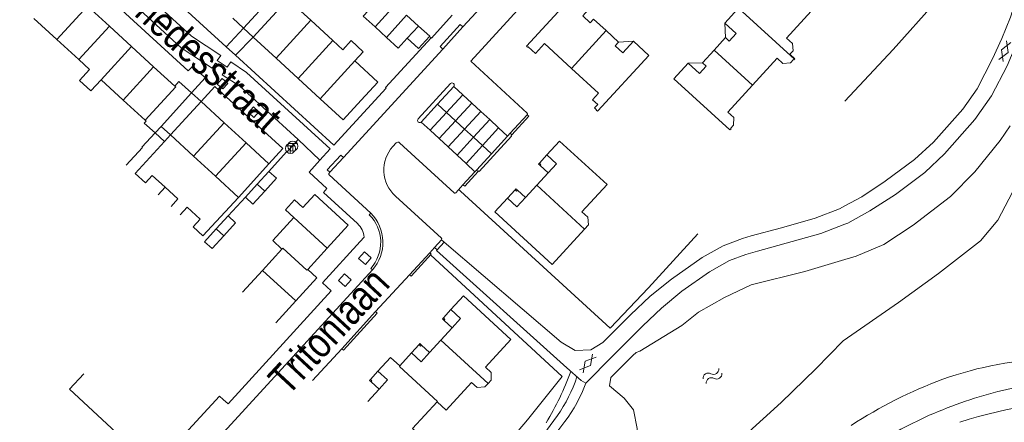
# Model space of a CAD drawing. Header units: metres. Extents: x 111546 to 149831, y 498798 to 507863.
# Tile 25 of 256: x 112649 to 112683, y 500441 to 500455. Entities that reach past the tile are written whole.
import ezdxf

# ---------------------------------------------------------------- set-up
doc = ezdxf.new("R2010")
doc.units = ezdxf.units.M
doc.layers.add('bladindeling', color=7, linetype='Continuous', lineweight=5)
doc.styles.add('Zaanstad', font='ARIALN.TTF')

# ---------------------------------------------------------------- blocks, each defined once
blk = doc.blocks.new('Q25')
at = {"color": 0}
for p, q in [((-0.836, 0.544), (0.836, 0.546)), ((-0.021, 0.539), (-0.027, -1.003))]:
    blk.add_line(p, q, dxfattribs=at)
blk.add_circle((0, 0), 1, dxfattribs=at)
blk = doc.blocks.new('S012')
at = {"color": 0}
for p, q in [((1.184, 2.05), (0, 0)), ((1.398, 0.001), (0.216, 2.05)), ((1.182, -2.049), (0, 0)), ((1.398, 0.001), (0.214, -2.049))]:
    blk.add_line(p, q, dxfattribs=at)
blk = doc.blocks.new('S05')
at = {"color": 0}
for centre, radius, start, end in [((0.934, 0.069368), 1.049, 26.4737935, 153.5262065), ((2.814, 1.038498), 1.065, 208.1530903, 331.8469097), ((0.945, -1.060632), 1.049, 26.4737935, 153.5262065), ((2.825, -0.089502), 1.065, 208.1530903, 331.8469097)]:
    blk.add_arc(centre, radius, start, end, dxfattribs=at)

msp = doc.modelspace()

# ---------------------------------------------------------------- linework, layer by layer
at = {"layer": 'bladindeling'}
for p, q in [((112649.3281, 500458.5209), (112654.4991, 500453.7842)), ((112649.3281, 500458.5209), (112654.4991, 500453.7842)), ((112668.0221, 500458.6547), (112664.2208, 500454.498)), ((112668.0221, 500458.6547), (112664.2208, 500454.498)), ((112667.1334, 500456.2078), (112664.4951, 500453.3148)), ((112667.1334, 500456.2078), (112664.4951, 500453.3148)), ((112657.8427, 500455.7666), (112656.6477, 500454.4565)), ((112656.0454, 500453.8141), (112654.1061, 500455.586)), ((112656.0454, 500453.8141), (112654.1061, 500455.586)), ((112656.9856, 500454.1516), (112658.1779, 500455.4577)), ((112658.1779, 500455.4577), (112658.9696, 500454.7278)), ((112651.2605, 500455.2187), (112650.2077, 500454.0676)), ((112652.0221, 500454.5222), (112651.2605, 500455.2187)), ((112661.1865, 500454.499), (112661.8819, 500455.2615)), ((112649.4125, 500454.7948), (112650.2077, 500454.0676)), ((112656.6477, 500454.4565), (112656.2727, 500454.7986)), ((112658.9696, 500454.7278), (112657.7772, 500453.4216)), ((112658.9696, 500454.7278), (112659.7294, 500454.0274)), ((112662.276, 500454.902), (112661.5804, 500454.1395)), ((112662.276, 500454.902), (112662.6826, 500454.5312)), ((112652.0221, 500454.5222), (112650.9691, 500453.371)), ((112652.7835, 500453.8256), (112652.0221, 500454.5222)), ((112656.6477, 500454.4565), (112656.0454, 500453.8141)), ((112656.6477, 500454.4565), (112656.0454, 500453.8141)), ((112656.6477, 500454.4565), (112656.9856, 500454.1516)), ((112661.5804, 500454.1395), (112661.1865, 500454.499)), ((112662.6826, 500454.5312), (112662.2952, 500454.1065)), ((112662.6826, 500454.5312), (112663.0725, 500454.1867)), ((112664.2208, 500454.498), (112663.5226, 500453.7326)), ((112664.2208, 500454.498), (112663.5226, 500453.7326)), ((112669.1587, 500454.3736), (112667.9612, 500453.0702)), ((112673.2522, 500454.6349), (112673.2803, 500454.1296)), ((112650.2077, 500454.0676), (112650.9691, 500453.371)), ((112656.3667, 500453.5206), (112656.9856, 500454.1516)), ((112656.3667, 500453.5206), (112656.9856, 500454.1516)), ((112657.7772, 500453.4216), (112656.9856, 500454.1516)), ((112659.7294, 500454.0274), (112658.5371, 500452.7212)), ((112663.0725, 500454.1867), (112663.062, 500454.1748)), ((112663.0725, 500454.1867), (112663.062, 500454.1748)), ((112663.062, 500454.1748), (112663.1184, 500454.1218)), ((112663.062, 500454.1748), (112663.1184, 500454.1218)), ((112670.0992, 500454.0081), (112669.5895, 500453.9775)), ((112652.7835, 500453.8256), (112651.7306, 500452.6746)), ((112653.545, 500453.129), (112652.7835, 500453.8256)), ((112654.4991, 500453.7842), (112655.5668, 500453.0805)), ((112654.4991, 500453.7842), (112655.5668, 500453.0805)), ((112656.3667, 500453.5206), (112656.0454, 500453.8141)), ((112656.3667, 500453.5206), (112656.0454, 500453.8141)), ((112663.5226, 500453.7326), (112660.0997, 500449.9971)), ((112663.5226, 500453.7326), (112660.0997, 500449.9971)), ((112672.8859, 500453.6978), (112674.2101, 500452.4897)), ((112650.9691, 500453.371), (112651.3344, 500453.0368)), ((112658.5371, 500452.7212), (112657.7772, 500453.4216)), ((112660.4892, 500453.327), (112659.2968, 500452.0209)), ((112660.4892, 500453.327), (112661.2806, 500452.5974)), ((112660.4892, 500453.327), (112661.2806, 500452.5974)), ((112664.4951, 500453.3148), (112666.4297, 500451.525)), ((112664.4951, 500453.3148), (112666.4297, 500451.525)), ((112653.545, 500453.129), (112652.492, 500451.978)), ((112654.2748, 500452.4615), (112653.545, 500453.129)), ((112655.5668, 500453.0805), (112655.678, 500453.2541)), ((112655.5668, 500453.0805), (112655.678, 500453.2541)), ((112655.678, 500453.2541), (112656.0357, 500453.0338)), ((112655.678, 500453.2541), (112656.0357, 500453.0338)), ((112656.0357, 500453.0338), (112655.9139, 500452.8492)), ((112656.0357, 500453.0338), (112655.9139, 500452.8492)), ((112671.9867, 500453.2493), (112672.4886, 500453.263)), ((112651.7306, 500452.6746), (112652.492, 500451.978)), ((112655.9139, 500452.8492), (112656.5149, 500452.4596)), ((112655.9139, 500452.8492), (112656.5149, 500452.4596)), ((112659.2968, 500452.0209), (112658.5371, 500452.7212)), ((112656.5149, 500452.4596), (112658.5322, 500450.6177)), ((112656.5149, 500452.4596), (112658.5322, 500450.6177)), ((112661.2806, 500452.5974), (112660.709, 500451.9713)), ((112661.2806, 500452.5974), (112660.709, 500451.9713)), ((112663.788, 500452.5449), (112662.6759, 500451.3306)), ((112663.788, 500452.5449), (112662.6759, 500451.3306)), ((112663.9032, 500452.4426), (112663.3429, 500451.8317)), ((112663.9032, 500452.4426), (112663.3429, 500451.8317)), ((112664.2128, 500452.158), (112663.9032, 500452.4426)), ((112664.2128, 500452.158), (112663.9032, 500452.4426)), ((112652.492, 500451.978), (112653.2536, 500451.2814)), ((112653.8014, 500451.0702), (112654.8563, 500452.2219)), ((112654.8563, 500452.2219), (112655.1838, 500451.9228)), ((112663.6528, 500451.5474), (112664.2128, 500452.158)), ((112663.6528, 500451.5474), (112664.2128, 500452.158)), ((112664.5224, 500451.8733), (112664.2128, 500452.158)), ((112664.5224, 500451.8733), (112664.2128, 500452.158)), ((112655.1838, 500451.9228), (112654.1253, 500450.7735)), ((112655.975, 500451.1968), (112655.1838, 500451.9228)), ((112663.3429, 500451.8317), (112662.7825, 500451.2207)), ((112663.3429, 500451.8317), (112662.7825, 500451.2207)), ((112663.3429, 500451.8317), (112663.6528, 500451.5474)), ((112663.3429, 500451.8317), (112663.6528, 500451.5474)), ((112663.9627, 500451.2631), (112664.5224, 500451.8733)), ((112663.9627, 500451.2631), (112664.5224, 500451.8733)), ((112664.832, 500451.5887), (112664.5224, 500451.8733)), ((112664.832, 500451.5887), (112664.5224, 500451.8733)), ((112663.0912, 500450.9351), (112663.6528, 500451.5474)), ((112663.0912, 500450.9351), (112663.6528, 500451.5474)), ((112663.6528, 500451.5474), (112663.9627, 500451.2631)), ((112663.6528, 500451.5474), (112663.9627, 500451.2631)), ((112664.2726, 500450.9789), (112664.832, 500451.5887)), ((112664.2726, 500450.9789), (112664.832, 500451.5887)), ((112664.5825, 500450.6946), (112665.1415, 500451.3041)), ((112664.5825, 500450.6946), (112665.1415, 500451.3041)), ((112665.1415, 500451.3041), (112664.832, 500451.5887)), ((112665.1415, 500451.3041), (112664.832, 500451.5887)), ((112665.4511, 500451.0194), (112665.1415, 500451.3041)), ((112665.4511, 500451.0194), (112665.1415, 500451.3041)), ((112666.4349, 500451.4725), (112665.8494, 500450.8315)), ((112666.4349, 500451.4725), (112665.8494, 500450.8315)), ((112653.595, 500450.8451), (112653.8014, 500451.0702)), ((112653.595, 500450.8451), (112653.8014, 500451.0702)), ((112654.1253, 500450.7735), (112653.8014, 500451.0702)), ((112655.975, 500451.1968), (112654.9167, 500450.0479)), ((112656.7349, 500450.4997), (112655.975, 500451.1968)), ((112662.7825, 500451.2207), (112663.0912, 500450.9351)), ((112662.7825, 500451.2207), (112663.0912, 500450.9351)), ((112663.0912, 500450.9351), (112663.3998, 500450.6495)), ((112663.0912, 500450.9351), (112663.3998, 500450.6495)), ((112663.3998, 500450.6495), (112663.9627, 500451.2631)), ((112663.3998, 500450.6495), (112663.9627, 500451.2631)), ((112663.7085, 500450.3638), (112664.2726, 500450.9789)), ((112663.7085, 500450.3638), (112664.2726, 500450.9789)), ((112663.9627, 500451.2631), (112664.2726, 500450.9789)), ((112663.9627, 500451.2631), (112664.2726, 500450.9789)), ((112664.2726, 500450.9789), (112664.5825, 500450.6946)), ((112664.2726, 500450.9789), (112664.5825, 500450.6946)), ((112664.8924, 500450.4103), (112665.4511, 500451.0194)), ((112664.8924, 500450.4103), (112665.4511, 500451.0194)), ((112665.7608, 500450.7346), (112665.4511, 500451.0194)), ((112665.7608, 500450.7346), (112665.4511, 500451.0194)), ((112653.9189, 500450.5494), (112653.595, 500450.8451)), ((112653.9189, 500450.5494), (112653.595, 500450.8451)), ((112654.1253, 500450.7735), (112653.9189, 500450.5494)), ((112654.1253, 500450.7735), (112653.9189, 500450.5494)), ((112654.1253, 500450.7735), (112654.9167, 500450.0479)), ((112658.5322, 500450.6177), (112659.2849, 500449.9046)), ((112658.5322, 500450.6177), (112659.2849, 500449.9046)), ((112663.3998, 500450.6495), (112663.7085, 500450.3638)), ((112663.3998, 500450.6495), (112663.7085, 500450.3638)), ((112664.0171, 500450.0782), (112664.5825, 500450.6946)), ((112664.0171, 500450.0782), (112664.5825, 500450.6946)), ((112664.5825, 500450.6946), (112664.8924, 500450.4103)), ((112664.5825, 500450.6946), (112664.8924, 500450.4103)), ((112665.7608, 500450.7346), (112665.2024, 500450.126)), ((112665.7608, 500450.7346), (112665.2024, 500450.126)), ((112665.8494, 500450.8315), (112665.7608, 500450.7346)), ((112665.8494, 500450.8315), (112665.7608, 500450.7346)), ((112665.9058, 500450.7833), (112665.8494, 500450.8315)), ((112665.9058, 500450.7833), (112665.8494, 500450.8315)), ((112656.7349, 500450.4997), (112655.6805, 500449.3487)), ((112657.5262, 500449.7737), (112656.7349, 500450.4997)), ((112657.5262, 500449.7737), (112656.7349, 500450.4997)), ((112659.6418, 500450.2926), (112659.2849, 500449.9046)), ((112659.6418, 500450.2926), (112659.2849, 500449.9046)), ((112661.9141, 500450.4985), (112661.7994, 500450.3743)), ((112661.9141, 500450.4985), (112661.7994, 500450.3743)), ((112663.9106, 500448.7758), (112662.0336, 500450.5057)), ((112663.9106, 500448.7758), (112662.0336, 500450.5057)), ((112663.7085, 500450.3638), (112664.0171, 500450.0782)), ((112663.7085, 500450.3638), (112664.0171, 500450.0782)), ((112664.3258, 500449.7926), (112664.8924, 500450.4103)), ((112664.3258, 500449.7926), (112664.8924, 500450.4103)), ((112664.8924, 500450.4103), (112665.2024, 500450.126)), ((112664.8924, 500450.4103), (112665.2024, 500450.126)), ((112654.9167, 500450.0479), (112655.6805, 500449.3487)), ((112660.0997, 500449.9971), (112659.6287, 500449.4926)), ((112660.0997, 500449.9971), (112659.6287, 500449.4926)), ((112664.0171, 500450.0782), (112664.3258, 500449.7926)), ((112664.0171, 500450.0782), (112664.3258, 500449.7926)), ((112665.2024, 500450.126), (112664.6888, 500449.5663)), ((112665.2024, 500450.126), (112664.6888, 500449.5663)), ((112667.1172, 500450.0857), (112666.8563, 500449.799)), ((112656.4724, 500448.6234), (112657.5262, 500449.7737)), ((112656.4724, 500448.6234), (112657.5262, 500449.7737)), ((112664.3258, 500449.7926), (112664.6334, 500449.508)), ((112664.3258, 500449.7926), (112664.6334, 500449.508)), ((112666.8563, 500449.799), (112666.8262, 500449.766)), ((112666.8262, 500449.766), (112666.8795, 500449.7173)), ((112666.8795, 500449.7173), (112667.1549, 500449.465)), ((112655.6805, 500449.3487), (112656.4724, 500448.6234)), ((112655.6805, 500449.3487), (112656.4724, 500448.6234)), ((112657.5252, 500449.5186), (112657.1191, 500449.0745)), ((112657.5252, 500449.5186), (112657.1191, 500449.0745)), ((112659.6287, 500449.4926), (112659.5992, 500449.4564)), ((112659.6287, 500449.4926), (112659.5992, 500449.4564)), ((112659.6019, 500449.4054), (112661.0429, 500448.0759)), ((112659.6019, 500449.4054), (112661.0429, 500448.0759)), ((112664.6334, 500449.508), (112664.2199, 500449.0527)), ((112664.6334, 500449.508), (112664.2199, 500449.0527)), ((112664.7459, 500449.5119), (112664.2794, 500449.0052)), ((112664.7459, 500449.5119), (112664.2794, 500449.0052)), ((112664.6888, 500449.5663), (112664.6334, 500449.508)), ((112664.6888, 500449.5663), (112664.6334, 500449.508)), ((112664.6888, 500449.5663), (112664.7459, 500449.5119)), ((112664.6888, 500449.5663), (112664.7459, 500449.5119)), ((112667.1549, 500449.465), (112666.7648, 500449.0393)), ((112653.7029, 500448.7138), (112653.9411, 500448.9739)), ((112657.1191, 500449.0745), (112656.713, 500448.6304)), ((112657.1191, 500449.0745), (112656.713, 500448.6304)), ((112657.1191, 500449.0745), (112657.3793, 500448.8366)), ((112664.2199, 500449.0527), (112663.9698, 500448.7799)), ((112664.2199, 500449.0527), (112663.9698, 500448.7799)), ((112664.2794, 500449.0052), (112664.2199, 500449.0527)), ((112664.2794, 500449.0052), (112664.2199, 500449.0527)), ((112666.0462, 500448.9154), (112666.0161, 500448.8824)), ((112666.0995, 500448.8669), (112666.0462, 500448.9154)), ((112666.7648, 500449.0393), (112666.3752, 500448.6142)), ((112666.7648, 500449.0393), (112668.4156, 500447.527)), ((112656.713, 500448.6304), (112656.1141, 500447.9839)), ((112661.8864, 500448.6665), (112663.4767, 500447.2138)), ((112661.8864, 500448.6665), (112663.4767, 500447.2138)), ((112664.1339, 500448.8351), (112664.0722, 500448.8916)), ((112664.1339, 500448.8351), (112664.0722, 500448.8916)), ((112666.0161, 500448.8824), (112665.7552, 500448.5957)), ((112666.0995, 500448.8669), (112666.3752, 500448.6142)), ((112656.1141, 500447.9839), (112655.7073, 500447.5382)), ((112656.1141, 500447.9839), (112655.7073, 500447.5382)), ((112658.3836, 500447.9259), (112659.5326, 500446.87)), ((112661.0429, 500448.0759), (112660.9879, 500448.0239)), ((112661.0429, 500448.0759), (112660.9879, 500448.0239)), ((112655.7073, 500447.5382), (112655.3004, 500447.0926)), ((112655.7073, 500447.5382), (112655.3004, 500447.0926)), ((112655.7073, 500447.5382), (112655.9677, 500447.3004)), ((112658.8618, 500446.14), (112659.5326, 500446.87)), ((112663.2373, 500446.8919), (112663.0756, 500446.7147)), ((112663.2373, 500446.8919), (112663.0756, 500446.7147)), ((112663.4779, 500447.1607), (112663.2373, 500446.8919)), ((112663.4779, 500447.1607), (112663.2373, 500446.8919)), ((112663.33, 500446.8129), (112663.2373, 500446.8919)), ((112663.33, 500446.8129), (112663.2373, 500446.8919)), ((112663.5701, 500447.079), (112663.33, 500446.8129)), ((112663.5701, 500447.079), (112663.33, 500446.8129)), ((112663.4779, 500447.1607), (112663.5701, 500447.079)), ((112663.4779, 500447.1607), (112663.5701, 500447.079)), ((112663.5701, 500447.079), (112667.6117, 500443.6352)), ((112663.5701, 500447.079), (112667.6117, 500443.6352)), ((112657.9736, 500446.8396), (112657.3007, 500446.1048)), ((112663.0756, 500446.7147), (112662.3719, 500445.9534)), ((112663.0756, 500446.7147), (112662.3719, 500445.9534)), ((112667.644, 500442.4419), (112663.1013, 500446.6412)), ((112667.644, 500442.4419), (112663.1013, 500446.6412)), ((112661.0928, 500446.1254), (112654.853, 500439.3172)), ((112661.0928, 500446.1254), (112654.853, 500439.3172)), ((112657.3007, 500446.1048), (112656.6091, 500445.3495)), ((112657.3007, 500446.1048), (112658.4567, 500445.0573)), ((112661.0369, 500446.1751), (112661.0928, 500446.1254)), ((112661.0369, 500446.1751), (112661.0928, 500446.1254)), ((112662.3719, 500445.9534), (112661.2063, 500444.6834)), ((112662.3719, 500445.9534), (112661.2063, 500444.6834)), ((112657.7595, 500444.2959), (112658.4567, 500445.0573)), ((112661.2063, 500444.6834), (112660.0357, 500443.4042)), ((112661.2063, 500444.6834), (112660.0357, 500443.4042)), ((112663.8042, 500444.7515), (112663.5433, 500444.4648)), ((112663.5433, 500444.4648), (112663.5132, 500444.4318)), ((112663.5132, 500444.4318), (112663.5666, 500444.3831)), ((112663.5666, 500444.3831), (112663.8434, 500444.1308)), ((112663.8434, 500444.1308), (112663.454, 500443.7035)), ((112662.7048, 500443.5472), (112662.4438, 500443.2606)), ((112662.7884, 500443.5317), (112663.0663, 500443.2783)), ((112663.454, 500443.7035), (112663.0663, 500443.2783)), ((112663.454, 500443.7035), (112665.0866, 500442.2051)), ((112660.0357, 500443.4042), (112659.0288, 500442.3091)), ((112660.0357, 500443.4042), (112659.0288, 500442.3091)), ((112662.4438, 500443.2606), (112662.0424, 500442.8163)), ((112661.2866, 500442.6314), (112661.0254, 500442.3451)), ((112666.4505, 500440.9567), (112667.644, 500442.4419)), ((112661.0254, 500442.3451), (112660.9956, 500442.3117)), ((112660.9956, 500442.3117), (112661.0493, 500442.2635)), ((112661.0493, 500442.2635), (112661.3257, 500442.0105)), ((112661.3257, 500442.0105), (112660.9378, 500441.5852)), ((112667.4767, 500441.0996), (112665.9846, 500439.0707)), ((112665.3706, 500439.704), (112666.4505, 500440.9567)), ((112667.7378, 500440.8967), (112666.2184, 500438.8963))]:
    msp.add_line(p, q, dxfattribs=at)
for points in [[(112684.8167, 500461.5439), (112684.8358, 500461.3074), (112684.7063, 500460.8666), (112684.3873, 500460.2496), (112683.8482, 500458.9682), (112683.6213, 500457.9877), (112683.4935, 500457.2587), (112683.2939, 500455.4221), (112683.1103, 500454.8416), (112682.8128, 500454.0977), (112682.498, 500453.3948), (112681.9677, 500452.3628), (112681.4726, 500451.6603), (112680.4567, 500450.5222), (112679.7983, 500449.9235), (112678.7885, 500449.1794), (112677.9877, 500448.6461), (112677.4014, 500448.3347)], [(112684.8167, 500461.5439), (112684.8358, 500461.3074), (112684.7063, 500460.8666), (112684.3873, 500460.2496), (112683.8482, 500458.9682), (112683.6213, 500457.9877), (112683.4935, 500457.2587), (112683.2939, 500455.4221), (112683.1103, 500454.8416), (112682.8128, 500454.0977), (112682.498, 500453.3948), (112681.9677, 500452.3628), (112681.4726, 500451.6603), (112680.4567, 500450.5222), (112679.7983, 500449.9235), (112678.7885, 500449.1794), (112677.9877, 500448.6461), (112677.4014, 500448.3347)], [(112677.4014, 500447.6959), (112677.5052, 500447.7359), (112678.2589, 500448.1533), (112679.1466, 500448.7267), (112680.1537, 500449.4858), (112680.8406, 500450.1244), (112681.8824, 500451.3088), (112682.4643, 500452.1237), (112682.9968, 500453.1598), (112683.3009, 500453.8693), (112683.577, 500454.6949), (112683.8037, 500455.4433), (112684.014, 500457.1163), (112684.1504, 500457.869), (112684.3685, 500458.7484), (112684.6576, 500459.5181), (112684.8797, 500459.9911), (112685.1686, 500460.6662)], [(112677.4014, 500447.6959), (112677.5052, 500447.7359), (112678.2589, 500448.1533), (112679.1466, 500448.7267), (112680.1537, 500449.4858), (112680.8406, 500450.1244), (112681.8824, 500451.3088), (112682.4643, 500452.1237), (112682.9968, 500453.1598), (112683.3009, 500453.8693), (112683.577, 500454.6949), (112683.8037, 500455.4433), (112684.014, 500457.1163), (112684.1504, 500457.869), (112684.3685, 500458.7484), (112684.6576, 500459.5181), (112684.8797, 500459.9911), (112685.1686, 500460.6662)], [(112687.0374, 500458.9054), (112686.8418, 500457.8514), (112686.9364, 500457.5473), (112686.8284, 500456.8234), (112686.5856, 500456.2632), (112686.1005, 500454.9297), (112685.653, 500453.8566), (112685.0828, 500452.5738), (112684.7075, 500451.8719), (112684.1797, 500450.7131), (112682.6752, 500447.8317), (112682.0811, 500447.1301), (112680.632, 500445.999), (112679.25, 500445.0014)], [(112648.3317, 500458.1929), (112648.6581, 500458.5504), (112654.7423, 500452.9858), (112654.8936, 500453.1435), (112655.3262, 500452.7484), (112654.8563, 500452.2219)], [(112648.3317, 500458.1929), (112648.6581, 500458.5504), (112654.7423, 500452.9858), (112654.8936, 500453.1435), (112655.3262, 500452.7484), (112654.8563, 500452.2219)], [(112659.6418, 500450.2926), (112656.7548, 500452.9304), (112656.2042, 500453.2928), (112656.0849, 500453.1124), (112655.7371, 500453.337), (112655.8585, 500453.519), (112654.8494, 500454.1843), (112650.3013, 500458.344)], [(112659.6418, 500450.2926), (112656.7548, 500452.9304), (112656.2042, 500453.2928), (112656.0849, 500453.1124), (112655.7371, 500453.337), (112655.8585, 500453.519), (112654.8494, 500454.1843), (112650.3013, 500458.344)], [(112683.2939, 500455.4221), (112683.3332, 500456.0802), (112683.1358, 500456.5707), (112682.7877, 500456.8485), (112682.4994, 500456.8919), (112682.3186, 500456.8038), (112681.9633, 500456.5009), (112680.5317, 500455.3492), (112679.0608, 500453.7224), (112677.4014, 500451.9445)], [(112667.9612, 500453.0702), (112667.0295, 500453.9275), (112666.718, 500453.585), (112666.4645, 500453.8131), (112666.4518, 500453.7991), (112666.4112, 500453.8365), (112668.1841, 500455.7637), (112668.713, 500455.2778), (112668.6607, 500455.2207), (112668.3511, 500454.8822), (112668.6121, 500454.6425), (112668.7283, 500454.769), (112669.1587, 500454.3736)], [(112661.1865, 500454.499), (112660.7799, 500454.8698), (112661.4753, 500455.6323)], [(112661.1865, 500454.499), (112660.7799, 500454.8698), (112661.4753, 500455.6323)], [(112673.7018, 500455.1234), (112673.2522, 500454.6349), (112673.6432, 500454.2749), (112673.4072, 500454.0136), (112673.2803, 500454.1296), (112672.8859, 500453.6978)], [(112673.7018, 500455.1234), (112673.7227, 500455.1462), (112675.6557, 500453.3826)], [(112675.6557, 500453.3826), (112675.6754, 500453.4042), (112675.5039, 500453.5608), (112675.6093, 500453.6763), (112675.5937, 500453.9252), (112675.3886, 500454.1139), (112676.2407, 500455.0406)], [(112663.1184, 500454.1218), (112663.1303, 500454.1087), (112663.8523, 500454.902)], [(112663.1184, 500454.1218), (112663.1303, 500454.1087), (112663.8523, 500454.902)], [(112664.2208, 500454.498), (112664.125, 500454.5845), (112663.4304, 500453.8208), (112663.5226, 500453.7326)], [(112664.2208, 500454.498), (112664.125, 500454.5845), (112663.4304, 500453.8208), (112663.5226, 500453.7326)], [(112669.1587, 500454.3736), (112669.5895, 500453.9775), (112669.4733, 500453.8509), (112669.734, 500453.6112), (112670.0992, 500454.0081), (112670.6311, 500453.5188), (112668.8707, 500451.6053)], [(112663.1184, 500454.1218), (112661.5488, 500452.4056), (112661.5641, 500452.3898), (112659.7591, 500450.4211), (112656.3667, 500453.5206)], [(112663.1184, 500454.1218), (112661.5488, 500452.4056), (112661.5641, 500452.3898), (112659.7591, 500450.4211), (112656.3667, 500453.5206)], [(112660.4892, 500453.327), (112660.7808, 500453.643), (112660.3635, 500454.0277), (112660.0723, 500453.7121), (112659.7294, 500454.0274)], [(112662.2952, 500454.1065), (112661.9872, 500453.7687), (112661.5804, 500454.1395)], [(112663.062, 500454.1748), (112662.685, 500453.7512), (112662.2952, 500454.1065)], [(112663.062, 500454.1748), (112662.685, 500453.7512), (112662.2952, 500454.1065)], [(112672.8859, 500453.6978), (112672.4886, 500453.263), (112672.617, 500453.1457), (112672.3812, 500452.8882), (112671.9867, 500453.2493), (112671.4994, 500452.7137), (112673.4346, 500450.9481), (112673.4715, 500450.9887), (112673.4576, 500451.0016), (112673.5596, 500451.1134), (112673.566, 500451.3753), (112673.3627, 500451.5609), (112674.2101, 500452.4897)], [(112674.2101, 500452.4897), (112675.0586, 500453.4197), (112675.2619, 500453.2343), (112675.5188, 500453.2606), (112675.622, 500453.3738), (112675.636, 500453.3611), (112675.6557, 500453.3826)], [(112651.7306, 500452.6746), (112651.3823, 500452.2938), (112650.9862, 500452.6569), (112651.3344, 500453.0368)], [(112668.8707, 500451.6053), (112668.8582, 500451.5915), (112668.8176, 500451.6287), (112668.8303, 500451.6426), (112668.7615, 500451.7059), (112668.8711, 500451.8251), (112668.6919, 500451.9899), (112668.8952, 500452.2109), (112667.9612, 500453.0702)], [(112654.2748, 500452.4615), (112654.3064, 500452.4326), (112653.2536, 500451.2814)], [(112654.8563, 500452.2219), (112654.4186, 500452.6206), (112654.2748, 500452.4615)], [(112655.1838, 500451.9228), (112655.6578, 500452.4422), (112658.0039, 500450.3033), (112657.5262, 500449.7737)], [(112655.1838, 500451.9228), (112655.6578, 500452.4422), (112658.0039, 500450.3033), (112657.5262, 500449.7737)], [(112660.709, 500451.9713), (112660.0881, 500451.2912), (112659.2968, 500452.0209)], [(112660.709, 500451.9713), (112660.0881, 500451.2912), (112659.2968, 500452.0209)], [(112653.2536, 500451.2814), (112653.2853, 500451.2525), (112653.2209, 500451.1822), (112653.595, 500450.8451)], [(112653.2536, 500451.2814), (112653.2853, 500451.2525), (112653.2209, 500451.1822), (112653.595, 500450.8451)], [(112666.4349, 500451.4725), (112666.4898, 500451.422), (112665.9058, 500450.7833)], [(112666.4349, 500451.4725), (112666.4898, 500451.422), (112665.9058, 500450.7833)], [(112678.7417, 500446.9975), (112679.755, 500447.6598), (112681.0474, 500448.6583), (112681.8833, 500449.5009), (112682.7569, 500450.5881), (112683.1043, 500451.0866)], [(112653.595, 500450.8451), (112653.1406, 500450.3578), (112653.1578, 500450.3389), (112652.5923, 500449.7279)], [(112653.595, 500450.8451), (112653.1406, 500450.3578), (112653.1578, 500450.3389), (112652.5923, 500449.7279)], [(112657.5252, 500449.5186), (112658.1275, 500450.1894), (112658.1397, 500450.1815), (112658.5322, 500450.6177)], [(112657.5252, 500449.5186), (112658.1275, 500450.1894), (112658.1397, 500450.1815), (112658.5322, 500450.6177)], [(112665.9058, 500450.7833), (112665.8781, 500450.7513), (112665.8969, 500450.7307), (112664.7818, 500449.5193), (112664.7636, 500449.5325), (112664.7459, 500449.5119)], [(112665.9058, 500450.7833), (112665.8781, 500450.7513), (112665.8969, 500450.7307), (112664.7818, 500449.5193), (112664.7636, 500449.5325), (112664.7459, 500449.5119)], [(112653.2607, 500449.1189), (112652.9063, 500449.4507), (112653.9189, 500450.5494)], [(112653.2607, 500449.1189), (112652.9063, 500449.4507), (112653.9189, 500450.5494)], [(112668.4156, 500447.527), (112668.5558, 500447.68), (112668.5297, 500447.9366), (112668.3264, 500448.1222), (112669.1939, 500449.0692), (112667.5546, 500450.563), (112667.1172, 500450.0857)], [(112660.0997, 500449.9971), (112660.004, 500450.0819), (112659.5372, 500449.5773), (112659.6287, 500449.4926)], [(112660.0997, 500449.9971), (112660.004, 500450.0819), (112659.5372, 500449.5773), (112659.6287, 500449.4926)], [(112667.1172, 500450.0857), (112667.4468, 500449.7835), (112667.1549, 500449.465)], [(112659.2849, 500449.9046), (112658.9079, 500449.4902), (112659.5218, 500448.9264), (112659.4031, 500448.7905), (112660.5795, 500447.7171)], [(112659.2849, 500449.9046), (112658.9079, 500449.4902), (112659.5218, 500448.9264), (112659.4031, 500448.7905), (112660.5795, 500447.7171)], [(112666.8795, 500449.7173), (112666.9096, 500449.7503), (112666.8563, 500449.799)], [(112653.9411, 500448.9739), (112653.4989, 500449.379), (112653.2607, 500449.1189)], [(112653.9411, 500448.9739), (112653.4989, 500449.379), (112653.2607, 500449.1189)], [(112657.3793, 500448.8366), (112657.7853, 500449.2806), (112657.5252, 500449.5186)], [(112657.3793, 500448.8366), (112657.7853, 500449.2806), (112657.5252, 500449.5186)], [(112654.1451, 500448.3088), (112654.3831, 500448.5687), (112653.9411, 500448.9739)], [(112654.1451, 500448.3088), (112654.3831, 500448.5687), (112653.9411, 500448.9739)], [(112656.4724, 500448.6234), (112655.2483, 500447.2945), (112654.9093, 500447.6094)], [(112656.4724, 500448.6234), (112655.2483, 500447.2945), (112654.9093, 500447.6094)], [(112656.713, 500448.6304), (112656.9733, 500448.3925), (112657.3793, 500448.8366)], [(112656.713, 500448.6304), (112656.9733, 500448.3925), (112657.3793, 500448.8366)], [(112659.5326, 500446.87), (112660.2615, 500447.6631), (112659.1107, 500448.7168), (112658.697, 500448.2704), (112658.4039, 500448.537), (112658.0906, 500448.1925), (112658.3836, 500447.9259)], [(112664.1339, 500448.8351), (112669.2951, 500444.1091), (112670.6193, 500445.5006), (112672.3272, 500447.3636)], [(112665.7552, 500448.5957), (112665.316, 500448.1192), (112667.3004, 500446.3095), (112668.4156, 500447.527)], [(112666.3752, 500448.6142), (112666.0828, 500448.2952), (112665.7552, 500448.5957)], [(112666.0161, 500448.8824), (112666.0694, 500448.8337), (112666.0995, 500448.8669)], [(112654.9093, 500447.6094), (112655.1487, 500447.8681), (112654.7015, 500448.2819), (112654.4621, 500448.0231)], [(112654.9093, 500447.6094), (112655.1487, 500447.8681), (112654.7015, 500448.2819), (112654.4621, 500448.0231)], [(112667.6117, 500443.6352), (112668.0902, 500443.3464), (112668.6275, 500443.3636), (112669.0455, 500443.6235), (112670.0039, 500444.5785), (112670.6824, 500445.2125), (112671.4143, 500445.8034), (112672.4777, 500446.5539), (112673.2041, 500446.9574), (112673.8676, 500447.2099), (112674.1697, 500447.2993), (112675.2089, 500447.5774), (112676.3752, 500447.9017), (112677.2079, 500448.2319), (112677.4014, 500448.3347)], [(112667.6117, 500443.6352), (112668.0902, 500443.3464), (112668.6275, 500443.3636), (112669.0455, 500443.6235), (112670.0039, 500444.5785), (112670.6824, 500445.2125), (112671.4143, 500445.8034), (112672.4777, 500446.5539), (112673.2041, 500446.9574), (112673.8676, 500447.2099), (112674.1697, 500447.2993), (112675.2089, 500447.5774), (112676.3752, 500447.9017), (112677.2079, 500448.2319), (112677.4014, 500448.3347)], [(112655.9677, 500447.3004), (112656.3745, 500447.746), (112656.1141, 500447.9839)], [(112655.9677, 500447.3004), (112656.3745, 500447.746), (112656.1141, 500447.9839)], [(112658.3836, 500447.9259), (112657.6547, 500447.1327), (112657.9736, 500446.8396)], [(112677.4014, 500447.6959), (112676.5704, 500447.3757), (112674.3823, 500446.7697), (112673.9758, 500446.6524), (112673.418, 500446.4472), (112672.7299, 500446.0561), (112671.7687, 500445.385), (112671.0754, 500444.7998), (112670.4303, 500444.191), (112669.383, 500443.1462)], [(112660.8145, 500447.2556), (112660.6729, 500447.0965), (112659.3694, 500445.6736), (112659.6697, 500445.398), (112656.1136, 500441.5081), (112655.9497, 500441.6569), (112655.8223, 500441.7725), (112653.5565, 500439.3055), (112650.643, 500442.0057), (112651.1353, 500442.5372)], [(112660.8145, 500447.2556), (112660.6729, 500447.0965), (112659.3694, 500445.6736), (112659.6697, 500445.398), (112656.1136, 500441.5081), (112655.9497, 500441.6569), (112655.8223, 500441.7725), (112653.5565, 500439.3055), (112650.643, 500442.0057), (112651.1353, 500442.5372)], [(112655.3004, 500447.0926), (112655.5608, 500446.8549), (112655.9677, 500447.3004)], [(112655.3004, 500447.0926), (112655.5608, 500446.8549), (112655.9677, 500447.3004)], [(112657.9736, 500446.8396), (112658.0028, 500446.8712), (112658.8327, 500446.1084), (112658.8618, 500446.14)], [(112677.4014, 500446.4801), (112677.7829, 500446.5955), (112678.7417, 500446.9975)], [(112663.0756, 500446.7147), (112663.126, 500446.6683), (112662.4278, 500445.9027), (112662.3719, 500445.9534)], [(112663.0756, 500446.7147), (112663.126, 500446.6683), (112662.4278, 500445.9027), (112662.3719, 500445.9534)], [(112663.33, 500446.8129), (112663.3011, 500446.7875), (112667.8086, 500442.7412)], [(112663.33, 500446.8129), (112663.3011, 500446.7875), (112667.8086, 500442.7412)], [(112670.1086, 500441.2942), (112669.787, 500441.6946), (112669.2751, 500442.1218), (112669.326, 500442.4121), (112670.0856, 500443.1743), (112670.1975, 500443.2776), (112670.3229, 500443.3172), (112671.7706, 500444.2013), (112672.342, 500444.661), (112673.2405, 500445.1726), (112674.1657, 500445.6098), (112676.0223, 500446.0625), (112677.4014, 500446.4801)], [(112658.4567, 500445.0573), (112659.1824, 500445.8495), (112658.8618, 500446.14)], [(112665.0866, 500442.2051), (112665.1948, 500442.3234), (112665.1939, 500442.59), (112664.996, 500442.7711), (112665.8744, 500443.7278), (112664.2407, 500445.2281), (112663.8042, 500444.7515)], [(112679.25, 500445.0014), (112677.3412, 500443.6719), (112676.3976, 500442.709), (112675.2005, 500441.5556), (112673.3379, 500439.8666), (112673.0998, 500439.4629)], [(112661.2063, 500444.6834), (112661.26, 500444.6292), (112660.0957, 500443.3544), (112660.0357, 500443.4042)], [(112661.2063, 500444.6834), (112661.26, 500444.6292), (112660.0957, 500443.3544), (112660.0357, 500443.4042)], [(112663.8042, 500444.7515), (112664.1341, 500444.4495), (112663.8434, 500444.1308)], [(112663.5666, 500444.3831), (112663.5967, 500444.4163), (112663.5433, 500444.4648)], [(112662.7884, 500443.5317), (112662.7349, 500443.5804), (112662.7048, 500443.5472)], [(112662.7048, 500443.5472), (112662.7583, 500443.4987), (112662.7884, 500443.5317)], [(112663.0663, 500443.2783), (112662.7741, 500442.9576), (112662.4438, 500443.2606)], [(112667.8086, 500442.7412), (112668.2975, 500442.3046), (112668.4586, 500442.2168), (112669.383, 500443.1462)], [(112662.0424, 500442.8163), (112661.7209, 500443.107), (112661.2866, 500442.6314)], [(112662.0424, 500442.8163), (112662.0247, 500442.7967), (112663.3422, 500441.5905), (112663.326, 500441.5726)], [(112661.2866, 500442.6314), (112661.617, 500442.3303), (112661.3257, 500442.0105)], [(112661.0493, 500442.2635), (112661.0792, 500442.2967), (112661.0254, 500442.3451)], [(112663.326, 500441.5726), (112663.6389, 500441.2861), (112664.5147, 500442.245), (112664.7127, 500442.0639), (112664.9784, 500442.0867), (112665.0866, 500442.2051)], [(112662.5732, 500440.0881), (112662.6814, 500440.2064), (112662.6803, 500440.473), (112662.4824, 500440.6542), (112663.326, 500441.5726)], [(112667.1303, 500427.5921), (112667.4053, 500429.418), (112667.754, 500431.2071), (112668.5169, 500433.1486), (112668.9124, 500435.1192), (112669.3045, 500436.4551), (112669.9963, 500439.0348), (112670.23, 500440.0645), (112670.2361, 500440.6492), (112670.1086, 500441.2942)]]:
    msp.add_lwpolyline(points, dxfattribs=at)
for points in [[(112655.9151, 500452.7228), (112656.1024, 500452.5537), (112655.9295, 500452.3622), (112655.7422, 500452.5313)], [(112655.9151, 500452.7228), (112656.1024, 500452.5537), (112655.9295, 500452.3622), (112655.7422, 500452.5313)], [(112656.986, 500451.7463), (112657.1778, 500451.5743), (112657.0055, 500451.3823), (112656.8137, 500451.5543)], [(112656.986, 500451.7463), (112657.1778, 500451.5743), (112657.0055, 500451.3823), (112656.8137, 500451.5543)], [(112661.0556, 500446.5386), (112660.8506, 500446.3105), (112660.6204, 500446.5175), (112660.8254, 500446.7455)], [(112661.0556, 500446.5386), (112660.8506, 500446.3105), (112660.6204, 500446.5175), (112660.8254, 500446.7455)], [(112660.3584, 500445.7747), (112660.1525, 500445.5465), (112659.9226, 500445.7538), (112660.1285, 500445.9821)], [(112660.3584, 500445.7747), (112660.1525, 500445.5465), (112659.9226, 500445.7538), (112660.1285, 500445.9821)]]:
    msp.add_lwpolyline(points, close=True, dxfattribs=at)
for centre, radius, start, end in [((112663.8444, 500452.4927), 0.0769, 47.7758, 137.14792), ((112663.8444, 500452.4927), 0.0769, 47.7758, 137.14792), ((112663.8447, 500452.4924), 0.0769, 319.63638, 48.08964), ((112663.8447, 500452.4924), 0.0769, 319.63638, 48.08964), ((112662.7311, 500451.2778), 0.0764, 136.26598, 227.3477), ((112662.7311, 500451.2778), 0.0764, 136.26598, 227.3477), ((112666.404, 500451.4964), 0.0384, 5.13598, 47.99433), ((112666.404, 500451.4964), 0.0384, 5.13598, 47.99433), ((112666.4041, 500451.4955), 0.0384, 323.24745, 6.48637), ((112666.4041, 500451.4955), 0.0384, 323.24745, 6.48637), ((112662.7314, 500451.2775), 0.0764, 227.02797, 312.01708), ((112662.7314, 500451.2775), 0.0764, 227.02797, 312.01708), ((112662.7076, 500449.5649), 1.2165, 138.29385, 182.81422), ((112662.7076, 500449.5649), 1.2165, 138.29385, 182.81422), ((112661.9769, 500450.4422), 0.0844, 96.59967, 138.15046), ((112661.9769, 500450.4422), 0.0844, 96.59967, 138.15046), ((112661.9778, 500450.442), 0.0847, 48.81323, 97.19004), ((112661.9778, 500450.442), 0.0847, 48.81323, 97.19004), ((112659.6257, 500449.4326), 0.0356, 138.11953, 187.72353), ((112659.6257, 500449.4326), 0.0356, 138.11953, 187.72353), ((112659.6254, 500449.4317), 0.0352, 186.33475, 228.19702), ((112659.6254, 500449.4317), 0.0352, 186.33475, 228.19702), ((112662.7076, 500449.5641), 1.2166, 182.77316, 227.54078), ((112662.7076, 500449.5641), 1.2166, 182.77316, 227.54078), ((112663.9378, 500448.8024), 0.038, 224.47195, 264.10834), ((112663.9378, 500448.8024), 0.038, 224.47195, 264.10834), ((112663.9387, 500448.8031), 0.0389, 262.89451, 323.2379), ((112663.9387, 500448.8031), 0.0389, 262.89451, 323.2379), ((112660.0407, 500447.0742), 1.3413, 1.46733, 45.07788), ((112660.0407, 500447.0742), 1.3413, 1.46733, 45.07788), ((112660.0411, 500447.0748), 1.4162, 1.3923, 44.9778), ((112660.0411, 500447.0748), 1.4162, 1.3923, 44.9778), ((112660.0439, 500447.1549), 0.7765, 26.58668, 46.38535), ((112660.0439, 500447.1549), 0.7765, 26.58668, 46.38535), ((112660.0452, 500447.1533), 0.7761, 7.57632, 26.73573), ((112660.0452, 500447.1533), 0.7761, 7.57632, 26.73573), ((112663.4367, 500447.1871), 0.0482, 2.60064, 33.7878), ((112663.4367, 500447.1871), 0.0482, 2.60064, 33.7878), ((112660.0408, 500447.0733), 1.3413, 317.95966, 1.50551), ((112660.0408, 500447.0733), 1.3413, 317.95966, 1.50551), ((112660.0411, 500447.074), 1.4162, 317.95198, 1.4285), ((112660.0411, 500447.074), 1.4162, 317.95198, 1.4285), ((112663.4362, 500447.1858), 0.0487, 328.89945, 4.00453), ((112663.4362, 500447.1858), 0.0487, 328.89945, 4.00453), ((112684.8788, 500430.8507), 12.2104, 91.11542, 109.64093), ((112658.9377, 500445.8635), 9.5678, 328.42259, 340.20639), ((112663.2579, 500444.0745), 5.1622, 324.81036, 341.47023), ((112663.7511, 500443.9305), 5.0097, 322.72926, 339.99648), ((112686.2231, 500427.6217), 15.7045, 110.30031, 123.22621), ((112686.2106, 500428.2712), 14.1039, 93.68265, 103.83609), ((112686.5319, 500426.9103), 15.5021, 103.78635, 113.65609), ((112685.9, 500427.2078), 14.3935, 86.89571, 108.36209), ((112686.6686, 500426.9786), 15.4951, 114.22038, 123.42863)]:
    msp.add_arc(centre, radius, start, end, dxfattribs=at)

# ---------------------------------------------------------------- block references
at = {"layer": 'bladindeling', "xscale": 0.1719986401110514, "yscale": 0.1719986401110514, "zscale": 0.1719986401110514}
for name, p, rotation in [('S012', (112683.0304, 500453.6204), 157.6184947), ('S012', (112668.6186, 500442.8208), 140.1944289), ('S05', (112672.5574, 500442.289), 33.3307599)]:
    msp.add_blockref(name, p, dxfattribs=dict(at, rotation=rotation))
for p in [(112658.2669, 500450.31), (112658.2669, 500450.31), (112658.3487, 500450.3905), (112658.3487, 500450.3905)]:
    msp.add_blockref('Q25', p, dxfattribs=at)

# ---------------------------------------------------------------- texts
at = {"layer": 'bladindeling', "color": 2, "style": 'Zaanstad'}
for s, height, rotation, p in [('Ganimedesstraat', 1.031992, 317.58485, (112650.7301, 500456.8455)), ('Ganimedesstraat', 1.031992, 317.58485, (112650.7301, 500456.8455)), ('Tritonlaan', 1.03199, 47.1211, (112658.1767, 500441.7426))]:
    msp.add_text(s, height=height, rotation=rotation, dxfattribs=at).set_placement(p)

doc.saveas('drawing.dxf')
